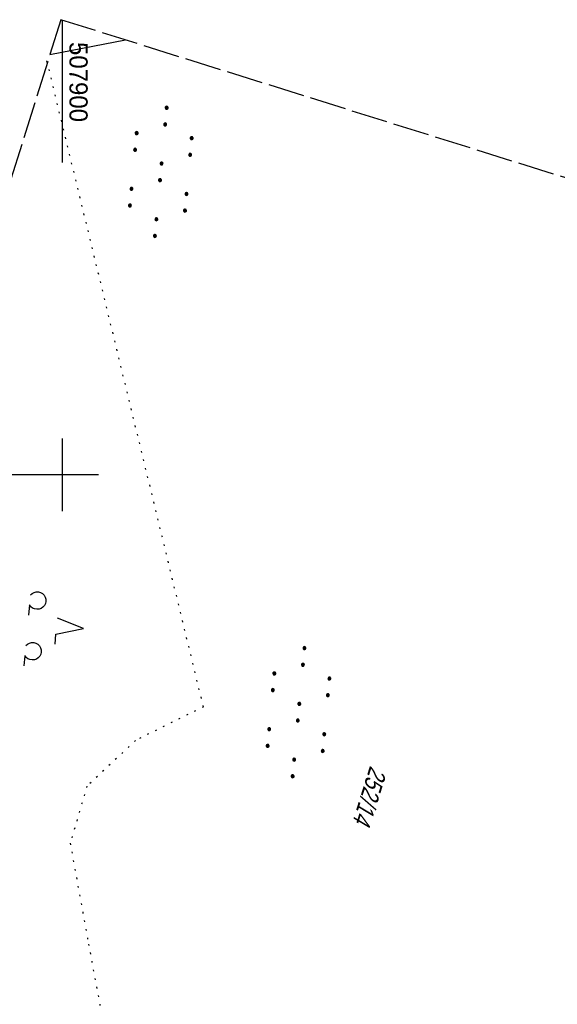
# Model space of a CAD drawing. Extents: x 507679 to 508174, y 445771 to 446563.
# Tile 34 of 43: x 507894 to 507968, y 446427 to 446563. Entities that reach past the tile are written whole.
import ezdxf

# ---------------------------------------------------------------- set-up
doc = ezdxf.new("R2010")
doc.units = 0
doc.header["$LTSCALE"] = 10
doc.header["$MEASUREMENT"] = 0
for name, pattern in [('LT00', [0]), ('LT14', [0.6, 0.5, -0.1]), ('PUNKTX2_STR', [0.6, 0.1, -0.5])]:
    doc.linetypes.add(name, pattern=pattern)
doc.layers.get('0').update_dxf_attribs({"linetype": 'LT00'})
doc.layers.add('-BLATT_128-RAND', color=7, linetype='LT14', plot=False)
for name, color, linetype in [('DFK_FLUR_NR', 250, 'LT00'), ('DFK_KATASTER', 250, 'LT00'), ('DFK_NUTZUNG', 250, 'LT00'), ('DFK_NUTZUNGSGRENZE', 70, 'PUNKTX2_STR'), ('V128_RASTER', 250, 'LT00')]:
    doc.layers.add(name, color=color, linetype=linetype)
doc.styles.get("Standard").update_dxf_attribs({"font": 'ARIAL.TTF'})

# ---------------------------------------------------------------- blocks, each defined once
blk = doc.blocks.new('SYMB7201')
at = {"color": 0, "linetype": 'ByBlock'}
for p, q in [((0, 0.385), (-0.11, 0.015)), ((-0.255, -0.385), (-0.115, -0.385)), ((0.445, -0.385), (0.585, -0.385))]:
    blk.add_line(p, q, dxfattribs=at)
for points in [[(0.25, 0.015), (0.11, 0.015), (0, 0.385)], [(-0.393816, -0.383308), (-0.416239, -0.362945), (-0.432849, -0.337617), (-0.442589, -0.308936), (-0.444836, -0.27873), (-0.439449, -0.248923), (-0.426769, -0.221415), (-0.407606, -0.197958), (-0.38318, -0.180047), (-0.355047, -0.168823), (-0.325, -0.165), (-0.294953, -0.168823), (-0.26682, -0.180047), (-0.242394, -0.197959), (-0.223231, -0.221415), (-0.210551, -0.248923), (-0.205164, -0.27873), (-0.207411, -0.308936), (-0.21715, -0.337617), (-0.233761, -0.362945), (-0.256184, -0.383308)], [(0.306185, -0.383308), (0.283761, -0.362945), (0.267151, -0.337617), (0.257411, -0.308936), (0.255164, -0.27873), (0.260552, -0.248923), (0.273231, -0.221415), (0.292394, -0.197958), (0.31682, -0.180047), (0.344953, -0.168823), (0.375, -0.165), (0.405047, -0.168823), (0.43318, -0.180047), (0.457606, -0.197959), (0.476769, -0.221415), (0.489449, -0.248923), (0.494836, -0.27873), (0.492589, -0.308936), (0.48285, -0.337617), (0.466239, -0.362945), (0.443816, -0.383308)]]:
    blk.add_lwpolyline(points, dxfattribs=at)
blk = doc.blocks.new('SYMB7110')
at = {"color": 0, "linetype": 'ByBlock'}
for p, q in [((-0.515, 0.392919), (-0.515, 0.367081)), ((-0.51, 0.362895), (-0.51, 0.397105)), ((-0.505, 0.399164), (-0.505, 0.360836)), ((-0.5, 0.360204), (-0.5, 0.399796)), ((-0.495, 0.399164), (-0.495, 0.360836)), ((-0.49, 0.362895), (-0.49, 0.397105)), ((-0.485, 0.392919), (-0.485, 0.367081)), ((-0.48, 0.379874), (-0.48, 0.380145)), ((-0.285, 0.392919), (-0.285, 0.367081)), ((-0.28, 0.362895), (-0.28, 0.397105)), ((-0.275, 0.399164), (-0.275, 0.360836)), ((-0.27, 0.360204), (-0.27, 0.399796)), ((-0.265, 0.399164), (-0.265, 0.360836)), ((-0.26, 0.362895), (-0.26, 0.397105)), ((-0.255, 0.392919), (-0.255, 0.367081)), ((-0.25, 0.379874), (-0.25, 0.380146)), ((0.255, 0.392919), (0.255, 0.367081)), ((0.26, 0.362895), (0.26, 0.397105)), ((0.265, 0.399164), (0.265, 0.360836)), ((0.27, 0.360204), (0.27, 0.399796)), ((0.275, 0.399164), (0.275, 0.360836)), ((0.28, 0.362895), (0.28, 0.397105)), ((0.285, 0.392919), (0.285, 0.367081)), ((0.29, 0.379874), (0.29, 0.380145)), ((0.485, 0.392919), (0.485, 0.367081)), ((0.49, 0.362895), (0.49, 0.397105)), ((0.495, 0.399164), (0.495, 0.360836)), ((0.5, 0.360204), (0.5, 0.399796)), ((0.505, 0.399164), (0.505, 0.360836)), ((0.51, 0.362895), (0.51, 0.397105)), ((0.515, 0.392919), (0.515, 0.367081)), ((0.52, 0.379874), (0.52, 0.380146)), ((-0.9, 0.012919), (-0.9, -0.012919)), ((-0.895, -0.017106), (-0.895, 0.017105)), ((-0.89, 0.019164), (-0.89, -0.019164)), ((-0.885, -0.019797), (-0.885, 0.019796)), ((-0.88, 0.019164), (-0.88, -0.019164)), ((-0.875, -0.017106), (-0.875, 0.017105)), ((-0.87, 0.012919), (-0.87, -0.012919)), ((-0.865, -0.000126), (-0.865, 0.000145)), ((-0.67, 0.012919), (-0.67, -0.012919)), ((-0.665, -0.017106), (-0.665, 0.017105)), ((-0.66, 0.019164), (-0.66, -0.019164)), ((-0.655, -0.019797), (-0.655, 0.019796)), ((-0.65, 0.019164), (-0.65, -0.019164)), ((-0.645, -0.017106), (-0.645, 0.017105)), ((-0.64, 0.012919), (-0.64, -0.012919)), ((-0.635, -0.000126), (-0.635, 0.000145)), ((-0.13, 0.012919), (-0.13, -0.012919)), ((-0.125, -0.017105), (-0.125, 0.017105)), ((-0.12, 0.019164), (-0.12, -0.019164)), ((-0.115, -0.019796), (-0.115, 0.019796)), ((-0.11, 0.019164), (-0.11, -0.019164)), ((-0.105, -0.017105), (-0.105, 0.017105)), ((-0.1, 0.012919), (-0.1, -0.012919)), ((-0.095, -0.000126), (-0.095, 0.000146)), ((0.1, 0.012919), (0.1, -0.012919)), ((0.105, -0.017105), (0.105, 0.017105)), ((0.11, 0.019164), (0.11, -0.019164)), ((0.115, -0.019796), (0.115, 0.019796)), ((0.12, 0.019164), (0.12, -0.019164)), ((0.125, -0.017105), (0.125, 0.017105)), ((0.13, 0.012919), (0.13, -0.012919)), ((0.135, -0.000126), (0.135, 0.000146)), ((0.64, 0.012919), (0.64, -0.012919)), ((0.645, -0.017105), (0.645, 0.017105)), ((0.65, 0.019164), (0.65, -0.019164)), ((0.655, -0.019796), (0.655, 0.019796)), ((0.66, 0.019164), (0.66, -0.019164)), ((0.665, -0.017105), (0.665, 0.017105)), ((0.67, 0.012919), (0.67, -0.012919)), ((0.675, -0.000126), (0.675, 0.000146)), ((0.87, 0.012919), (0.87, -0.012919)), ((0.875, -0.017105), (0.875, 0.017105)), ((0.88, 0.019164), (0.88, -0.019164)), ((0.885, -0.019796), (0.885, 0.019796)), ((0.89, 0.019164), (0.89, -0.019164)), ((0.895, -0.017105), (0.895, 0.017105)), ((0.9, 0.012919), (0.9, -0.012919)), ((0.905, -0.000126), (0.905, 0.000146)), ((-0.515, -0.367081), (-0.515, -0.392919)), ((-0.51, -0.397105), (-0.51, -0.362895)), ((-0.505, -0.360836), (-0.505, -0.399164)), ((-0.5, -0.399796), (-0.5, -0.360204)), ((-0.495, -0.360836), (-0.495, -0.399164)), ((-0.49, -0.397106), (-0.49, -0.362895)), ((-0.485, -0.367081), (-0.485, -0.392919)), ((-0.48, -0.380126), (-0.48, -0.379855)), ((-0.285, -0.367081), (-0.285, -0.392919)), ((-0.28, -0.397105), (-0.28, -0.362895)), ((-0.275, -0.360836), (-0.275, -0.399164)), ((-0.27, -0.399796), (-0.27, -0.360204)), ((-0.265, -0.360836), (-0.265, -0.399164)), ((-0.26, -0.397105), (-0.26, -0.362895)), ((-0.255, -0.367081), (-0.255, -0.392919)), ((-0.25, -0.380126), (-0.25, -0.379855)), ((0.255, -0.367081), (0.255, -0.392919)), ((0.26, -0.397105), (0.26, -0.362895)), ((0.265, -0.360836), (0.265, -0.399164)), ((0.27, -0.399796), (0.27, -0.360204)), ((0.275, -0.360836), (0.275, -0.399164)), ((0.28, -0.397105), (0.28, -0.362895)), ((0.285, -0.367081), (0.285, -0.392919)), ((0.29, -0.380126), (0.29, -0.379855)), ((0.485, -0.367081), (0.485, -0.392919)), ((0.49, -0.397105), (0.49, -0.362895)), ((0.495, -0.360836), (0.495, -0.399164)), ((0.5, -0.399796), (0.5, -0.360204)), ((0.505, -0.360836), (0.505, -0.399164)), ((0.51, -0.397105), (0.51, -0.362895)), ((0.515, -0.367081), (0.515, -0.392919)), ((0.52, -0.380126), (0.52, -0.379855))]:
    blk.add_line(p, q, dxfattribs=at)
for points in [[(-0.48, 0.38), (-0.481981, 0.388678), (-0.48753, 0.395637), (-0.49555, 0.399499), (-0.50445, 0.399499), (-0.51247, 0.395637), (-0.518019, 0.388678), (-0.52, 0.38), (-0.518019, 0.371322), (-0.51247, 0.364363), (-0.50445, 0.360501), (-0.49555, 0.360501), (-0.48753, 0.364363), (-0.481981, 0.371322), (-0.48, 0.38)], [(-0.25, 0.38), (-0.251981, 0.388678), (-0.25753, 0.395637), (-0.26555, 0.399499), (-0.27445, 0.399499), (-0.28247, 0.395637), (-0.288019, 0.388678), (-0.29, 0.38), (-0.288019, 0.371322), (-0.28247, 0.364363), (-0.27445, 0.360501), (-0.26555, 0.360501), (-0.25753, 0.364363), (-0.251981, 0.371322), (-0.25, 0.38)], [(0.29, 0.38), (0.288019, 0.388678), (0.28247, 0.395637), (0.27445, 0.399499), (0.26555, 0.399499), (0.25753, 0.395637), (0.251981, 0.388678), (0.25, 0.38), (0.251981, 0.371322), (0.25753, 0.364363), (0.26555, 0.360501), (0.27445, 0.360501), (0.28247, 0.364363), (0.288019, 0.371322), (0.29, 0.38)], [(0.52, 0.38), (0.518019, 0.388678), (0.51247, 0.395637), (0.50445, 0.399499), (0.495549, 0.399499), (0.48753, 0.395637), (0.481981, 0.388678), (0.48, 0.38), (0.481981, 0.371322), (0.48753, 0.364363), (0.495549, 0.360501), (0.50445, 0.360501), (0.51247, 0.364363), (0.518019, 0.371322), (0.52, 0.38)], [(-0.865, 0), (-0.866981, 0.008678), (-0.87253, 0.015637), (-0.88055, 0.019498), (-0.88945, 0.019498), (-0.89747, 0.015637), (-0.903019, 0.008678), (-0.905, 0)], [(-0.905, 0), (-0.903019, -0.008678), (-0.89747, -0.015637), (-0.88945, -0.019499), (-0.88055, -0.019499), (-0.87253, -0.015637), (-0.866981, -0.008678), (-0.865, 0)], [(-0.635, 0), (-0.636981, 0.008678), (-0.64253, 0.015637), (-0.65055, 0.019498), (-0.65945, 0.019498), (-0.66747, 0.015637), (-0.673019, 0.008678), (-0.675, 0)], [(-0.675, 0), (-0.673019, -0.008678), (-0.66747, -0.015637), (-0.65945, -0.019499), (-0.65055, -0.019499), (-0.64253, -0.015637), (-0.636981, -0.008678), (-0.635, 0)], [(-0.095, 0), (-0.096981, 0.008678), (-0.10253, 0.015637), (-0.11055, 0.019499), (-0.11945, 0.019499), (-0.12747, 0.015637), (-0.133019, 0.008678), (-0.135, 0)], [(-0.135, 0), (-0.133019, -0.008678), (-0.12747, -0.015637), (-0.11945, -0.019499), (-0.11055, -0.019499), (-0.10253, -0.015637), (-0.096981, -0.008678), (-0.095, 0)], [(0.135, 0), (0.133019, 0.008678), (0.12747, 0.015637), (0.11945, 0.019499), (0.11055, 0.019499), (0.10253, 0.015637), (0.096981, 0.008678), (0.095, 0)], [(0.095, 0), (0.096981, -0.008678), (0.10253, -0.015637), (0.11055, -0.019499), (0.11945, -0.019499), (0.12747, -0.015637), (0.133019, -0.008678), (0.135, 0)], [(0.675, 0), (0.673019, 0.008678), (0.66747, 0.015637), (0.65945, 0.019499), (0.65055, 0.019499), (0.64253, 0.015637), (0.636981, 0.008678), (0.635, 0)], [(0.635, 0), (0.636981, -0.008678), (0.64253, -0.015637), (0.65055, -0.019499), (0.65945, -0.019499), (0.66747, -0.015637), (0.673019, -0.008678), (0.675, 0)], [(0.905, 0), (0.903019, 0.008678), (0.89747, 0.015637), (0.88945, 0.019499), (0.88055, 0.019499), (0.87253, 0.015637), (0.866981, 0.008678), (0.865, 0)], [(0.865, 0), (0.866981, -0.008678), (0.87253, -0.015637), (0.88055, -0.019499), (0.88945, -0.019499), (0.89747, -0.015637), (0.903019, -0.008678), (0.905, 0)], [(-0.48, -0.38), (-0.481981, -0.371322), (-0.48753, -0.364363), (-0.49555, -0.360501), (-0.50445, -0.360501), (-0.51247, -0.364363), (-0.518019, -0.371322), (-0.52, -0.38), (-0.518019, -0.388678), (-0.51247, -0.395637), (-0.50445, -0.399499), (-0.49555, -0.399499), (-0.48753, -0.395637), (-0.481981, -0.388678), (-0.48, -0.38)], [(-0.25, -0.38), (-0.251981, -0.371322), (-0.25753, -0.364363), (-0.26555, -0.360501), (-0.27445, -0.360501), (-0.28247, -0.364363), (-0.288019, -0.371322), (-0.29, -0.38), (-0.288019, -0.388678), (-0.28247, -0.395637), (-0.27445, -0.399499), (-0.26555, -0.399499), (-0.25753, -0.395637), (-0.251981, -0.388678), (-0.25, -0.38)], [(0.29, -0.38), (0.288019, -0.371322), (0.28247, -0.364363), (0.27445, -0.360501), (0.26555, -0.360501), (0.25753, -0.364363), (0.251981, -0.371322), (0.25, -0.38), (0.251981, -0.388678), (0.25753, -0.395637), (0.26555, -0.399499), (0.27445, -0.399499), (0.28247, -0.395637), (0.288019, -0.388678), (0.29, -0.38)], [(0.52, -0.38), (0.518019, -0.371322), (0.51247, -0.364363), (0.50445, -0.360501), (0.495549, -0.360501), (0.48753, -0.364363), (0.481981, -0.371322), (0.48, -0.38), (0.481981, -0.388678), (0.48753, -0.395637), (0.495549, -0.399499), (0.50445, -0.399499), (0.51247, -0.395637), (0.518019, -0.388678), (0.52, -0.38)]]:
    blk.add_lwpolyline(points, dxfattribs=at)

msp = doc.modelspace()

# ---------------------------------------------------------------- linework, layer by layer
at = {"layer": '-BLATT_128-RAND'}
msp.add_lwpolyline([(507899.81, 446562.6), (507678.6, 445856.44), (507952.48, 445770.65), (508173.69, 446476.81), (507899.81, 446562.6)], dxfattribs=at)
at = {"layer": 'DFK_KATASTER'}
msp.add_line((507898.32, 446557.83), (507908.69, 446559.82), dxfattribs=at)
at = {"layer": 'DFK_NUTZUNGSGRENZE', "ltscale": 0.2}
for p, q in [((507919.42, 446468.1), (507897.72, 446557.71)), ((507919.42, 446468.1), (507910.07, 446463.49)), ((507910.07, 446463.49), (507903.41, 446457.2)), ((507903.41, 446457.2), (507901.1, 446449.34)), ((507901.1, 446449.34), (507903.62, 446435.48)), ((507903.62, 446435.48), (507905.78, 446423.87))]:
    msp.add_line(p, q, dxfattribs=at)
at = {"layer": 'V128_RASTER'}
for p, q in [((507900, 446562.55), (507900, 446542.95)), ((507900, 446505), (507900, 446495)), ((507905, 446500), (507880.2, 446500))]:
    msp.add_line(p, q, dxfattribs=at)

# ---------------------------------------------------------------- block references
at = {"layer": 'DFK_NUTZUNG', "yscale": 10, "zscale": 10}
for name, p, xscale, rotation in [('SYMB7110', (507913.56, 446541.68), 9.999999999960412, 264.7377000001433), ('SYMB7201', (507899.1, 446479.22), 10.00000000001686, 264.7377100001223), ('SYMB7110', (507932.5, 446467.37), 9.999999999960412, 264.7377000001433)]:
    msp.add_blockref(name, p, dxfattribs=dict(at, xscale=xscale, rotation=rotation))

# ---------------------------------------------------------------- texts
at = {"layer": 'DFK_FLUR_NR', "oblique": 13.754, "width": 0.75}
msp.add_text('252/14', height=2.5, rotation=252.6066, dxfattribs=at).set_placement((507942.35, 446460.09))
at = {"layer": 'V128_RASTER', "width": 0.944}
msp.add_text(' 507900', height=2.5, rotation=-89.9991, dxfattribs=at).set_placement((507901, 446560.45))

doc.saveas('drawing.dxf')
